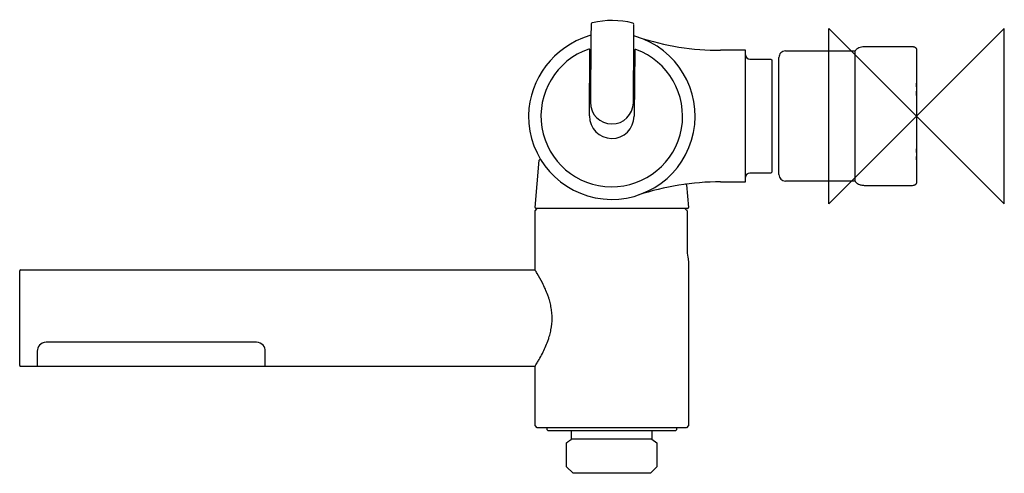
# Model space of a CAD drawing. Header units: millimetres. Extents: x -204 to 20, y -82 to 22.
import ezdxf

# ---------------------------------------------------------------- set-up
doc = ezdxf.new("R2010")
doc.units = ezdxf.units.MM
doc.header["$MEASUREMENT"] = 0
doc.layers.add('ORIGIN', color=6, linetype='Continuous')
doc.layers.add('PLANNING', color=1, linetype='Continuous')

# ---------------------------------------------------------------- blocks, each defined once
blk = doc.blocks.new('707010_R')
at = {"layer": 'ORIGIN'}
for p, q in [((20, 20), (-20, -20)), ((-20, -20), (-20, 20)), ((-20, 20), (20, -20)), ((20, -20), (20, 20))]:
    blk.add_line(p, q, dxfattribs=at)
at = {"layer": 'PLANNING'}
for p, q in [((-74.29, 21.12), (-74.29, 21.12)), ((-74.17, 21.01), (-74.25, 17.94)), ((-64.45, 17.86), (-64.48, 20.93)), ((-64.01, 18.19), (-63.99, 18.18)), ((-74.25, 17.94), (-74.37, 3.14)), ((-64.57, 3.06), (-64.45, 17.86)), ((-11.46, 15.9), (-1.25, 15.9)), ((-74.6, 0.04), (-74.47, 15.09)), ((-64.27, 15.01), (-64.4, -0.04)), ((-39, 15), (-44.68, 15)), ((-39, -15), (-39, 15)), ((-29.9, 14.85), (-14, 14.85)), ((-14, -14.85), (-14, 14.85)), ((-38, 13), (-33.2, 13)), ((-33.2, 13), (-33, 12.8)), ((-33, 12.8), (-33, -12.8)), ((-31.4, -13.35), (-31.4, 13.35)), ((0, 6.66), (0, 7.53)), ((0, 4.73), (0, 5.65)), ((0, -8.29), (0, -7.48)), ((-86.98, -20.88), (-86.04, -10.07)), ((0, -9.98), (0, -9.25)), ((-33.2, -13), (-38, -13)), ((-33, -12.8), (-33.2, -13)), ((-44.68, -15), (-39, -15)), ((-14, -14.85), (-29.9, -14.85)), ((-52.47, -15.72), (-52.02, -20.88)), ((-1.25, -15.9), (-11.46, -15.9)), ((-87, -21.6), (-86.5, -21.1)), ((-87, -35.1), (-87, -21.6)), ((-52.22, -21.1), (-86.78, -21.1)), ((-52.83, -21.1), (-52.32, -21.6)), ((-52.32, -21.6), (-52.32, -30.1)), ((-52, -33.08), (-52, -70.6)), ((-204.5, -56.9), (-204.5, -35.3)), ((-204.3, -35.1), (-87, -35.1)), ((-150.5, -51.6), (-198.5, -51.6)), ((-200.5, -53.6), (-200.5, -57.1)), ((-148.5, -57.1), (-148.5, -53.6)), ((-200.5, -57.1), (-204.3, -57.1)), ((-148.5, -57.1), (-200.5, -57.1)), ((-87, -57.1), (-148.5, -57.1)), ((-87, -70.6), (-87, -57.1)), ((-86.5, -71.1), (-87, -70.6)), ((-52.5, -71.1), (-86.5, -71.1)), ((-84.3, -71.5), (-84.1, -71.7)), ((-84.1, -71.7), (-54.9, -71.7)), ((-78.65, -73.7), (-78.65, -71.7)), ((-60.35, -71.7), (-60.35, -73.7)), ((-54.9, -71.7), (-54.7, -71.5)), ((-54.7, -71.5), (-54.9, -71.7)), ((-54.9, -71.7), (-54.9, -71.7)), ((-54.7, -71.5), (-54.7, -71.5)), ((-54.7, -71.5), (-54.7, -71.5)), ((-52, -70.6), (-52.5, -71.1)), ((-52.5, -71.1), (-52.5, -71.1)), ((-60.35, -73.7), (-78.65, -73.7)), ((-60.35, -73.7), (-59.2, -74.51)), ((-79.8, -80), (-79.8, -74.51)), ((-59.2, -74.51), (-59.2, -80)), ((-78.3, -81.5), (-79.8, -80)), ((-59.2, -80), (-60.7, -81.5)), ((-60.7, -81.5), (-78.3, -81.5))]:
    blk.add_line(p, q, dxfattribs=at)
for points in [[(-84.3, -71.1), (-84.3, -71.5)], [(-54.7, -71.5), (-54.7, -71.1)]]:
    blk.add_lwpolyline(points, dxfattribs=at)
for centre, radius, start, end in [((-73.87, 21.01), 0.3, 102.8438, 178.518), ((-69.48, 1.8), 20, 76.1749, 102.8611), ((-64.78, 20.93), 0.3, 0.518, 76.1749), ((-69.05, -0.34), 19.46, 106.8892, 178.5214), ((-69.5, 0), 19, 179.518, 73.1435), ((-71.87, 8.96), 9.74, 104.0469, 106.8892), ((-88.28, -64.95), 86.61, 73.7278, 74.0336), ((-44.68, 75), 60, 251.7646, 270), ((-69.5, 0), 16.15, 108.9192, 70.1168), ((-74.67, 15.09), 0.2, 359.5737, 108.9192), ((-64.07, 15), 0.2, 70.0612, 179.518), ((-38, 14), 1, 181.5648, 270), ((-29.9, 13.35), 1.5, 90, 180.005), ((-11.46, 13.25), 3, 139.5356, 147.7689), ((-69.47, 3.1), 4.9, 179.518, 359.518), ((-69.5, 0), 5.1, 179.518, 359.518), ((-85.84, -10.09), 0.2, 31.6984, 175.0005), ((-38, -14), 1, 90.0001, 178.2399), ((-29.9, -13.35), 1.5, 180, 269.995), ((-44.68, -75), 60, 90, 108.3107), ((-52.67, -15.74), 0.2, 5, 97.154), ((-11.46, -13.25), 3, 212.2312, 217.4735), ((-11.46, -13.25), 3, 217.4735, 220.3115), ((-86.78, -20.9), 0.2, 175, 270), ((-52.22, -20.9), 0.2, 270, 5), ((-52.03, -33.09), 0.0271, 329.1907, 14.3105), ((-204.3, -35.3), 0.2, 90, 179.9973), ((-204.3, -56.9), 0.2, 180, 270.0027), ((-59.2, -74.49), 0.0124, 268.3617, 272.734)]:
    blk.add_arc(centre, radius, start, end, dxfattribs=at)
for points, knots in [([(-13.74, 15.2), (-13.7, 15.25), (-13.59, 15.37), (-13.31, 15.56), (-12.85, 15.74), (-12.33, 15.84), (-11.85, 15.89), (-11.6, 15.9), (-11.46, 15.9)], [-43.256342, -43.256342, -43.256342, -43.256342, -43.042711, -42.787722, -42.237712, -41.565044, -41.200892, -40.798302, -40.798302, -40.798302, -40.798302]), ([(-1.25, 15.9), (-1.09, 15.9), (-0.86, 15.88), (-0.57, 15.8), (-0.39, 15.73), (-0.25, 15.64), (-0.14, 15.53), (-0.07, 15.41), (-0.01, 15.23), (0, 15.1), (0, 15.03)], [-30.586017, -30.586017, -30.586017, -30.586017, -30.112262, -29.884982, -29.702089, -29.53674, -29.385435, -29.242652, -29.095384, -28.851854, -28.851854, -28.851854, -28.851854]), ([(-11.46, -15.9), (-11.6, -15.9), (-11.86, -15.89), (-12.37, -15.84), (-12.92, -15.72), (-13.39, -15.52), (-13.64, -15.32), (-13.72, -15.23), (-13.75, -15.19)], [11.826662, 11.826662, 11.826662, 11.826662, 12.229252, 12.630632, 13.360661, 13.906432, 14.150121, 14.292825, 14.292825, 14.292825, 14.292825]), ([(0, -15), (0, -15.05), (0, -15.15), (-0.03, -15.31), (-0.1, -15.47), (-0.2, -15.6), (-0.34, -15.7), (-0.53, -15.79), (-0.83, -15.88), (-1.08, -15.9), (-1.25, -15.9)], [-0.143487, -0.143487, -0.143487, -0.143487, 0, 0.176129, 0.339811, 0.495979, 0.670368, 0.872284, 1.111274, 1.614378, 1.614378, 1.614378, 1.614378]), ([(-52.32, -30.1), (-52.32, -30.89), (-52.25, -31.66), (-52.09, -32.78), (-52.02, -33.1), (-52, -33.1)], [80.327778, 80.327778, 80.327778, 80.327778, 80.827778, 80.827778, 81.327778, 81.327778, 81.327778, 81.327778]), ([(-83.11, -46.1), (-83.11, -45.66), (-83.16, -44.77), (-83.35, -43.48), (-83.59, -42.44), (-83.84, -41.57), (-84.15, -40.64), (-84.64, -39.44), (-85.43, -37.77), (-86.24, -36.33), (-86.83, -35.36), (-87, -35.1)], [11.823841, 11.823841, 11.823841, 11.823841, 13.157607, 14.469268, 15.746174, 16.366716, 17.172313, 18.698983, 20.252294, 22.718445, 23.648509, 23.648509, 23.648509, 23.648509]), ([(-87, -57.1), (-86.93, -56.99), (-86.77, -56.73), (-86.46, -56.21), (-85.95, -55.35), (-85.07, -53.73), (-84.32, -52.06), (-83.84, -50.64), (-83.59, -49.78), (-83.25, -48.3), (-83.11, -46.99), (-83.11, -46.1)], [0, 0, 0, 0, 0.389516, 0.922966, 1.804168, 3.390653, 6.4636, 7.267829, 7.887174, 9.166757, 11.823841, 11.823841, 11.823841, 11.823841]), ([(-198.5, -51.6), (-199.1, -51.6), (-199.66, -51.89), (-200.36, -52.69), (-200.5, -53.16), (-200.5, -53.6)], [135.184062, 135.184062, 135.184062, 135.184062, 135.684062, 135.684062, 136.184062, 136.184062, 136.184062, 136.184062]), ([(-148.5, -53.6), (-148.5, -53.16), (-148.64, -52.69), (-149.34, -51.89), (-149.9, -51.6), (-150.5, -51.6)], [86.184062, 86.184062, 86.184062, 86.184062, 86.684062, 86.684062, 87.184062, 87.184062, 87.184062, 87.184062])]:
    blk.add_open_spline(points, degree=3, knots=knots, dxfattribs=at)
for points in [[(0, 15.03), (0, 0.01), (0, -15)], [(-79.8, -74.51), (-79.22, -74.1), (-78.65, -73.7)]]:
    blk.add_open_spline(points, degree=2, dxfattribs=at)

msp = doc.modelspace()

# ---------------------------------------------------------------- block references
msp.add_blockref('707010_R', (0, 0))

doc.saveas('drawing.dxf')
